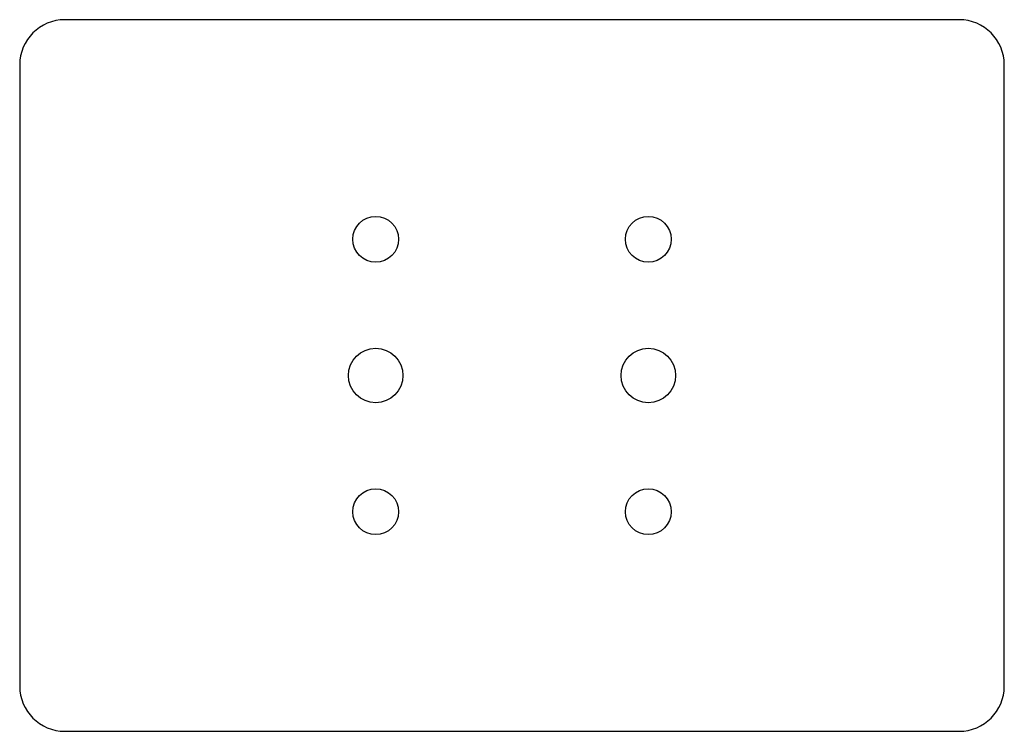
# Model space of a CAD drawing. Header units: millimetres. Extents: x -45.1 to 45.1, y -32.6 to 32.6.
import ezdxf

# ---------------------------------------------------------------- set-up
doc = ezdxf.new("R2010")
doc.units = ezdxf.units.MM

msp = doc.modelspace()

# ---------------------------------------------------------------- linework, layer by layer
at = {"layer": 'HOLES'}
for centre in [(-12.5, 0), (12.5, 0)]:
    msp.add_circle(centre, 2.5, dxfattribs=at)
at = {"layer": 'OUTLINE'}
for p, q in [((41, 32.65), (-41, 32.65)), ((-45.15, 28.5), (-45.15, -28.5)), ((45.15, -28.5), (45.15, 28.5)), ((-41, -32.65), (41, -32.65))]:
    msp.add_line(p, q, dxfattribs=at)
for centre, start, end in [((-41, 28.5), 90, 180), ((41, 28.5), 0, 90), ((-41, -28.5), 180, 270), ((41, -28.5), 270, 360)]:
    msp.add_arc(centre, 4.15, start, end, dxfattribs=at)
at = {"layer": 'TAP_DRILL'}
for centre in [(-12.5, 12.5), (12.5, 12.5), (-12.5, -12.5), (12.5, -12.5)]:
    msp.add_circle(centre, 2.1, dxfattribs=at)

doc.saveas('drawing.dxf')
